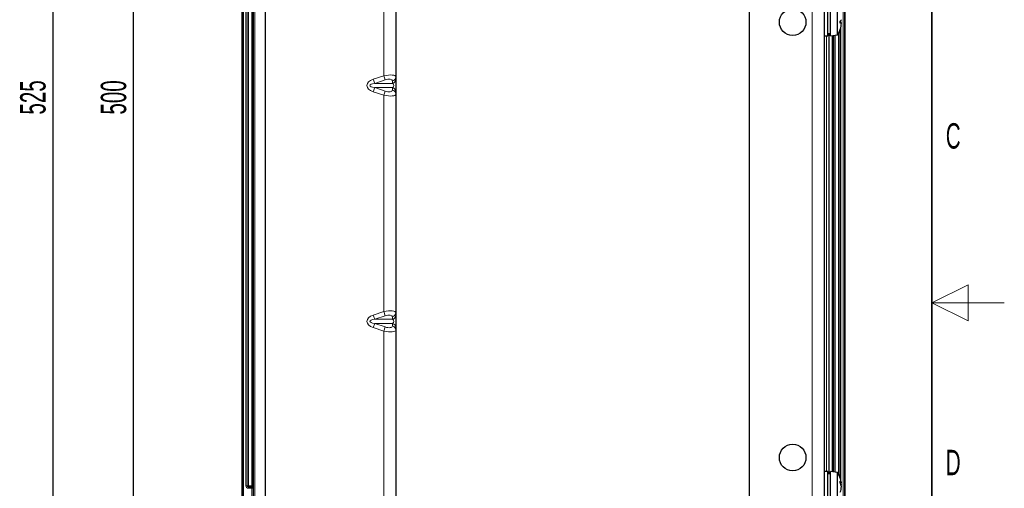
# Model space of a CAD drawing. Header units: millimetres. Extents: x 5 to 418, y 2 to 292.
# Tile 55 of 56: x 282 to 418, y 122 to 186. Entities that reach past the tile are written whole.
import ezdxf

# ---------------------------------------------------------------- set-up
doc = ezdxf.new("R2010")
doc.units = ezdxf.units.MM
doc.layers.add('SLD-0', color=7, linetype='Continuous')
doc.styles.add('SLDTEXTSTYLE0', font='TXT', dxfattribs={"width": 0.605})
doc.dimstyles.new('SLDDIMSTYLE0', dxfattribs={"dimtxt": 3.5, "dimasz": 3.302, "dimexe": 0, "dimexo": 0.0625, "dimgap": 0.875, "dimtad": 1, "dimlfac": 3, "dimrnd": 1e-09, "dimzin": 12, "dimdsep": 46, "dimtxsty": 'SLDTEXTSTYLE0', "dimsah": 1, "dimcen": 0.09, "dimadec": 0, "dimazin": 3, "dimtfac": 1, "dimtofl": 0, "dimtmove": 0, "dimatfit": 3, "dimfxl": 1, "dimfrac": 2, "dimtolj": 1, "dimtzin": 12, "dimarcsym": 0})

# ---------------------------------------------------------------- blocks, each defined once
blk = doc.blocks.new('_D_3')
at = {"layer": 'SLD-0', "color": 7}
for p, q in [((318.84, 260.53), (297.03, 260.53)), ((298.03, 93.86), (298.03, 260.53)), ((318.84, 93.86), (297.03, 93.86))]:
    blk.add_line(p, q, dxfattribs=at)
for points in [[(298.03, 260.53), (297.52, 257.23), (298.54, 257.23)], [(298.03, 93.86), (298.54, 97.17), (297.52, 97.17)]]:
    blk.add_solid(points, dxfattribs=at)
at = {"layer": 'SLD-0', "color": 7, "insert": (293.52, 173.19), "char_height": 3.5, "attachment_point": 1, "rotation": 90, "style": 'SLDTEXTSTYLE0'}
blk.add_mtext('500', dxfattribs=at)
blk = doc.blocks.new('_D_7')
at = {"layer": 'SLD-0', "color": 7}
for p, q in [((316.84, 264.7), (285.92, 264.7)), ((286.92, 264.7), (286.92, 89.7)), ((316.84, 89.7), (285.92, 89.7))]:
    blk.add_line(p, q, dxfattribs=at)
for points in [[(286.92, 264.7), (286.41, 261.39), (287.43, 261.39)], [(286.92, 89.7), (287.43, 93), (286.41, 93)]]:
    blk.add_solid(points, dxfattribs=at)
at = {"layer": 'SLD-0', "color": 7, "insert": (282.41, 173.19), "char_height": 3.5, "attachment_point": 1, "rotation": 90, "style": 'SLDTEXTSTYLE0'}
blk.add_mtext('525', dxfattribs=at)

msp = doc.modelspace()

# ---------------------------------------------------------------- linework, layer by layer
at = {"color": 7, "linetype": 'Continuous', "lineweight": 18}
for p, q in [((391.5066, 264.6963), (391.5066, 89.6963)), ((313.027, 98.7165), (313.027, 255.363)), ((313.1937, 255.363), (313.1937, 98.7165)), ((395.8195, 98.7165), (395.8195, 255.363)), ((395.9862, 255.363), (395.9862, 98.7165)), ((314.5736, 119.1963), (314.5736, 253.863)), ((314.7402, 253.863), (314.7402, 119.1963)), ((313.5151, 122.0377), (313.5151, 252.0216)), ((313.6815, 252.0216), (313.6815, 122.0377)), ((313.6912, 122.0474), (313.6912, 252.012)), ((313.8576, 252.012), (313.8576, 122.0474)), ((314.3222, 122.0474), (314.3222, 252.012)), ((314.4887, 252.012), (314.4887, 122.0474)), ((314.5065, 122.0296), (314.5065, 251.9699)), ((314.5067, 251.9732), (314.5067, 122.0296)), ((332.5066, 208.3523), (332.5066, 178.5404)), ((395.4981, 186.1629), (395.4981, 185.8964)), ((395.322, 184.7435), (395.322, 123.3159)), ((395.3317, 123.2919), (395.3317, 184.7675)), ((395.4981, 185.3294), (395.4981, 122.7425)), ((393.5066, 124.0297), (393.5066, 184.0297)), ((394.273, 123.9908), (394.273, 184.0685)), ((394.4396, 184.0963), (394.4396, 123.9631)), ((394.5066, 123.9519), (394.5066, 184.1074)), ((394.5068, 184.1075), (394.5068, 123.9519)), ((394.5245, 123.9489), (394.5245, 184.1104)), ((394.691, 184.1382), (394.691, 123.9212)), ((395.1556, 123.6669), (395.1556, 184.3924)), ((331.0632, 178.0624), (332.5066, 178.5404)), ((331.0632, 178.0624), (331.2544, 177.485)), ((332.6978, 177.963), (331.2544, 177.485)), ((332.6978, 177.963), (332.5066, 178.5404)), ((333.6978, 177.485), (333.6978, 177.8212)), ((331.0632, 176.3303), (331.2544, 176.9077)), ((331.2544, 177.485), (333.6978, 177.485)), ((331.2544, 176.9077), (332.6978, 176.4297)), ((331.2544, 176.9077), (333.6978, 176.9077)), ((332.5066, 175.8523), (332.6978, 176.4297)), ((333.6978, 176.5715), (333.6978, 176.9077)), ((332.5066, 175.8523), (331.0632, 176.3303)), ((332.5066, 175.8523), (332.5066, 146.0404)), ((331.0632, 145.5624), (332.5066, 146.0404)), ((331.0632, 145.5624), (331.2544, 144.985)), ((332.6978, 145.463), (331.2544, 144.985)), ((332.6978, 145.463), (332.5066, 146.0404)), ((333.6978, 144.985), (333.6978, 145.3212)), ((331.0632, 143.8303), (331.2544, 144.4077)), ((332.5066, 143.3523), (331.0632, 143.8303)), ((331.2544, 144.985), (333.6978, 144.985)), ((331.2544, 144.4077), (332.6978, 143.9297)), ((331.2544, 144.4077), (333.6978, 144.4077)), ((332.5066, 143.3523), (332.6978, 143.9297)), ((333.6978, 144.0715), (333.6978, 144.4077)), ((332.5066, 143.3523), (332.5066, 113.5404)), ((313.5151, 122.0377), (313.6815, 122.0377)), ((313.6815, 122.0377), (313.6912, 122.0474)), ((313.6912, 122.0474), (313.8576, 122.0474)), ((313.8576, 121.8809), (313.848, 121.8713)), ((313.848, 121.7048), (313.848, 121.8713)), ((313.848, 121.8713), (314.3319, 121.8713)), ((314.3319, 121.7048), (313.848, 121.7048)), ((313.8576, 122.0474), (313.8576, 121.8809)), ((313.8576, 122.0474), (314.3222, 122.0474)), ((314.3222, 121.8809), (313.8576, 121.8809)), ((314.3222, 121.8809), (314.3222, 122.0474)), ((314.3222, 122.0474), (314.4887, 122.0474)), ((314.3319, 121.8713), (314.3222, 121.8809)), ((314.3319, 121.7048), (314.3319, 121.8713)), ((314.3428, 121.705), (314.3374, 121.8714)), ((314.3428, 119.1963), (314.3428, 121.705)), ((314.4801, 121.9401), (314.4833, 121.9448)), ((314.4848, 121.8601), (314.4815, 121.8506)), ((314.4887, 122.0474), (314.5065, 122.0296)), ((314.5067, 122.0296), (314.5065, 122.0296)), ((314.5067, 122.0296), (314.5095, 122.0212)), ((314.5095, 122.0212), (314.5095, 119.1963))]:
    msp.add_line(p, q, dxfattribs=at)
at = {"color": 7, "linetype": 'Continuous', "lineweight": 25}
for p, q in [((393.1733, 264.6963), (393.1733, 89.6963)), ((316.1733, 264.0297), (316.1733, 90.363)), ((382.8399, 264.0297), (382.8399, 90.363)), ((313.0066, 98.6961), (313.0066, 255.363)), ((396.0066, 255.363), (396.0066, 98.6961)), ((334.1733, 208.4941), (334.1733, 178.3986)), ((393.7066, 184.0297), (393.7066, 188.0297)), ((394.0399, 184.0297), (394.0399, 188.0297)), ((395.0399, 184.1963), (395.0399, 187.863)), ((395.4049, 185.8178), (395.5536, 185.7965)), ((393.1733, 184.0297), (393.7066, 184.0297)), ((393.7066, 184.363), (394.0399, 184.363)), ((393.8399, 184.363), (393.8399, 123.6963)), ((394.0399, 184.0297), (395.0399, 184.1963)), ((334.1733, 178.3986), (334.1733, 178.0624)), ((334.1733, 178.0624), (334.1733, 176.3303)), ((334.1733, 176.3303), (334.1733, 175.9941)), ((334.1733, 175.9941), (334.1733, 145.8986)), ((334.1733, 145.8986), (334.1733, 145.5624)), ((334.1733, 145.5624), (334.1733, 143.8303)), ((334.1733, 143.8303), (334.1733, 143.4941)), ((334.1733, 143.4941), (334.1733, 113.3986)), ((393.7066, 124.0297), (393.1733, 124.0297)), ((393.7066, 120.273), (393.7066, 124.0297)), ((394.0399, 123.6963), (393.7066, 123.6963)), ((395.0399, 123.863), (394.0399, 124.0297)), ((394.0399, 120.273), (394.0399, 124.0297)), ((395.0399, 120.4194), (395.0399, 123.863)), ((395.4305, 122.3547), (395.5536, 122.3813)), ((395.5132, 122.1309), (395.5536, 122.1334))]:
    msp.add_line(p, q, dxfattribs=at)
at = {"color": 7, "linetype": 'Continuous', "lineweight": 25, "flags": 128}
for points in [[(395.5374, 122.5234), (395.5453, 122.4638), (395.5536, 122.3813)], [(395.5374, 122.0297), (395.5453, 122.0734), (395.5536, 122.1334)]]:
    msp.add_lwpolyline(points, dxfattribs=at)
at = {"color": 7, "linetype": 'Continuous', "lineweight": 25}
for centre in [(388.8399, 185.9297), (388.8399, 125.9297)]:
    msp.add_circle(centre, 1.8333, dxfattribs=at)
for centre, radius, start, end in [((395.1374, 186.4277), 0.4476, 306.526824, 338.381794), ((391.9966, 186.1308), 3.4101, 357.65489, 358.978025), ((392.0014, 185.9286), 3.4053, 357.653449, 2.346551), ((395.1374, 185.6316), 0.4476, 21.618206, 53.473176), ((392.1556, 186.0297), 3.4177, 327.559613, 341.956823), ((395.18, 184.7137), 1.0986, 70.121539, 78.243731), ((392.3218, 185.9638), 3.239, 342.088566, 356.158435), ((395.3757, 184.9807), 0.031, 335.152864, 349.106369), ((392.1556, 122.0297), 3.4177, 8.305619, 32.440387), ((392.755, 122.5333), 2.6517, 357.34082, 2.65918), ((395.0317, 122.2755), 0.5325, 11.456728, 45.659695), ((394.1258, 121.7499), 1.4386, 7.02691, 27.324398), ((392.5125, 121.9178), 3.0487, 4.05594, 8.634246), ((392.4505, 122.1495), 3.1111, 341.676112, 355.879605)]:
    msp.add_arc(centre, radius, start, end, dxfattribs=at)
at = {"color": 7, "linetype": 'Continuous', "lineweight": 18}
for centre, radius, start, end in [((333.5593, 178.4197), 0.6143, 283.02534, 358.028605), ((333.5593, 178.0835), 0.6143, 283.02534, 358.028605), ((333.5593, 176.3092), 0.6143, 1.971395, 76.97466), ((333.5593, 175.973), 0.6143, 1.971395, 76.97466), ((333.5593, 145.9197), 0.6143, 283.02534, 358.028605), ((333.5593, 145.5835), 0.6143, 283.02534, 358.028605), ((333.5593, 143.8092), 0.6143, 1.971395, 76.97466), ((333.5593, 143.473), 0.6143, 1.971395, 76.97466), ((313.8582, 122.0479), 0.167, 180.183596, 269.816404), ((314.3217, 122.0479), 0.167, 270.183596, 359.816404), ((314.5754, 121.8968), 0.1047, 155.592012, 206.205007), ((314.5725, 121.9039), 0.0981, 155.358999, 206.538676), ((314.3397, 122.0301), 0.1668, 327.345229, 359.831934), ((314.3403, 122.0298), 0.1664, 329.309506, 359.942235)]:
    msp.add_arc(centre, radius, start, end, dxfattribs=at)
for centre, major_axis, ratio, start_param, end_param in [((331.9349, 177.1963), (1.7434, 0), 0.57357644, 2.0943951, 4.1887902), ((332.5066, 178.0674), (1.6638, 0.3583), 0.27212063, 6.22465944, 7.79545577), ((332.6978, 177.4901), (0.9856, 0.4064), 0.4161231, 6.11327441, 7.68407073), ((331.9349, 177.1963), (1.3611, 0), 0.24490671, 2.0943951, 4.1887902), ((332.6978, 176.9026), (0.9856, -0.4064), 0.4161231, 4.88229988, 6.45309621), ((333.5066, 177.1963), (0.3824, 0), 0.8717234, 5.23598776, 7.33038286), ((332.5066, 176.3253), (1.6638, -0.3583), 0.27212063, 4.77091485, 6.34171118), ((331.9349, 144.6963), (1.7434, 0), 0.57357644, 2.0943951, 4.1887902), ((332.5066, 145.5674), (1.6638, 0.3583), 0.27212063, 6.22465944, 7.79545577), ((332.6978, 144.9901), (0.9856, 0.4064), 0.4161231, 6.11327441, 7.68407073), ((331.9349, 144.6963), (1.3611, 0), 0.24490671, 2.0943951, 4.1887902), ((332.6978, 144.4026), (0.9856, -0.4064), 0.4161231, 4.88229988, 6.45309621), ((333.5066, 144.6963), (0.3824, 0), 0.8717234, 5.23598776, 7.33038286), ((332.5066, 143.8253), (1.6638, -0.3583), 0.27212063, 4.77091485, 6.34171118), ((313.8489, 122.0386), (0.2363, 0.2363), 0.99726469, 2.35756402, 3.92562129), ((313.8489, 122.0386), (0.1188, 0.1188), 0.99184609, 2.35756402, 3.92562129), ((314.331, 122.0386), (-0.1188, 0.1188), 0.99184609, 2.35756402, 2.39032514), ((314.331, 122.0386), (-0.2363, 0.2363), 0.99726469, 2.35756402, 2.39032514), ((314.3428, 122.0212), (0.1652, 0.0256), 0.89417142, 5.57687793, 6.11121449), ((314.3428, 122.0212), (0.004, 0.3163), 0.52674397, 4.18475623, 4.7190928)]:
    msp.add_ellipse(centre, major_axis=major_axis, ratio=ratio, start_param=start_param, end_param=end_param, dxfattribs=at)
for points, knots in [([(314.3374, 121.8714), (314.3476, 121.8722), (314.3638, 121.8734), (314.3942, 121.8808), (314.4333, 121.8974), (314.462, 121.9198), (314.4761, 121.9356), (314.4801, 121.9401)], [0, 0, 0, 0, 0.13411502, 0.21140536, 0.45197737, 0.84587204, 1, 1, 1, 1]), ([(314.4815, 121.8506), (314.4778, 121.8411), (314.4645, 121.8072), (314.437, 121.7599), (314.3959, 121.7221), (314.3645, 121.7077), (314.3485, 121.7057), (314.3428, 121.705)], [0, 0, 0, 0, 0.15161811, 0.54407839, 0.78578736, 0.92392365, 1, 1, 1, 1])]:
    msp.add_open_spline(points, degree=3, knots=knots, dxfattribs=at)
at = {"layer": 'SLD-0', "lineweight": 35}
msp.add_line((408, 12), (408, 282.5), dxfattribs=at)
at = {"layer": 'SLD-0', "lineweight": 18}
for p, q in [((413, 149.75), (408, 147.25)), ((413, 144.75), (413, 149.75)), ((418, 147.25), (408, 147.25)), ((408, 147.25), (413, 144.75))]:
    msp.add_line(p, q, dxfattribs=at)

# ---------------------------------------------------------------- texts
at = {"layer": 'SLD-0', "char_height": 3.5, "attachment_point": 2, "style": 'SLDTEXTSTYLE0'}
for s, insert in [('C', (410.9597, 172.0011)), ('D', (410.9597, 127.0011))]:
    msp.add_mtext(s, dxfattribs=dict(at, insert=insert))

# ---------------------------------------------------------------- dimensions: what is measured, and where the dimension line sits
at = {"layer": 'SLD-0', "color": 7}
for base, p1, p2, picture, middle in [((286.9203, 89.6963), (316.8399, 264.6963), (316.8399, 89.6963), '_D_7', (286.9203, 177.1963)), ((298.032, 260.5297), (318.8399, 93.863), (318.8399, 260.5297), '_D_3', (298.032, 177.1963))]:
    dim = msp.add_linear_dim(base=base, p1=p1, p2=p2, angle=90, dimstyle='SLDDIMSTYLE0', dxfattribs=at)
    dim.commit()
    dim.dimension.update_dxf_attribs({"geometry": picture, "text_midpoint": middle, "dimtype": 160})

doc.saveas('drawing.dxf')
